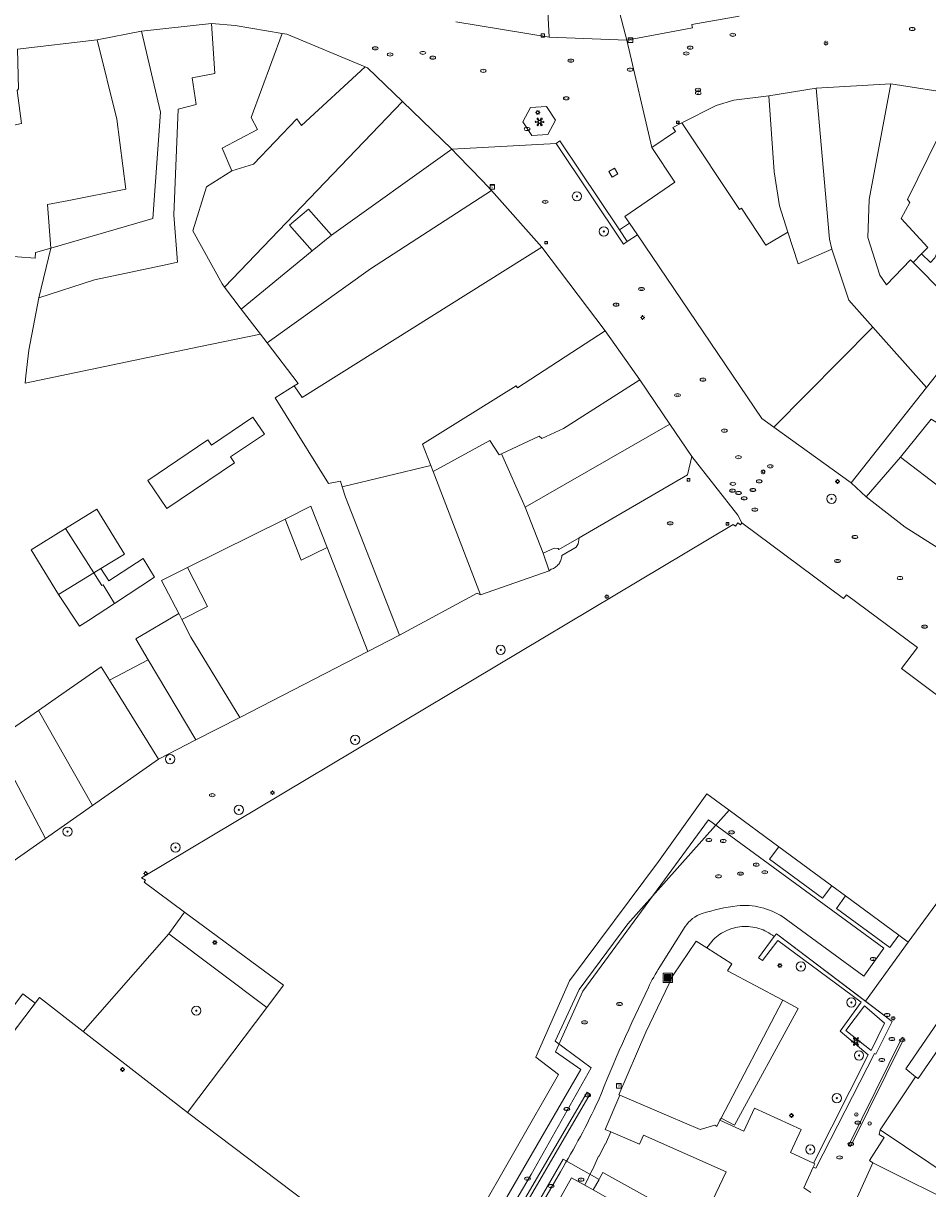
# Model space of a CAD drawing. Header units: metres. Extents: x 187916 to 189411, y 333285 to 334910.
# Tile 254 of 256: x 188786 to 188865, y 334297 to 334398. Entities that reach past the tile are written whole.
import ezdxf
from ezdxf.enums import TextEntityAlignment as Align

# ---------------------------------------------------------------- set-up
doc = ezdxf.new("R2010")
doc.units = ezdxf.units.M
for name, color, linetype, lineweight in [('B-WE-GR-BEPLANTING_CULTUUR_BODEMBEDEKKER-GV', 253, 'Continuous', 15), ('B-WE-GR-BOOM-S', 253, 'Continuous', 15), ('B-WE-IE-KUNSTOBJECT-S', 253, 'Continuous', 15), ('B-WE-IE-MEUBILAIR-S', 253, 'Continuous', 15), ('B-WE-IE-MEUBILAIR_WEGMEUBILAIR_AFVALBAK-S', 253, 'Continuous', 15), ('B-WE-IE-TERREINAFSCHEIDING_KUNSTMATIG_MUUR-G', 253, 'IE-TERREINAFSCHEIDING_KUNSTMATIG-SO', 15), ('B-WE-IE-TERREINAFSCHEIDING_KUNSTMATIG_MUUR-GV', 253, 'Continuous', 15), ('B-WE-OG-BEBOUWING-GV', 253, 'Continuous', 15), ('B-WE-OG-BEBOUWING_LUIFEL-GV', 253, 'Continuous', 15), ('B-WE-OG-TERREIN_ERF-GV', 253, 'Continuous', 15), ('B-WE-RI-HWA_GOOT_MOLGOOT-G', 253, 'Continuous', 15), ('B-WE-VH-OPENVERHARDING_BETONELEMENT-GV', 253, 'Continuous', 15), ('B-WE-VH-OPENVERHARDING_SIERBESTRATING-GV', 253, 'Continuous', 15), ('B-WE-VH-OPENVERHARDING_STRAATBAKSTEEN-GV', 253, 'Continuous', 15)]:
    doc.layers.add(name, color=color, linetype=linetype, lineweight=lineweight)
doc.styles.add('NLCS-ISO', font='NLCS-ISO.ttf')
doc.linetypes.add('IE-TERREINAFSCHEIDING_KUNSTMATIG-SO', pattern='A,4,[82,NLCS.SHX,S=0.75,R=90,X=0,Y=0],4,-2', length=10)

# ---------------------------------------------------------------- blocks, each defined once
blk = doc.blocks.new('SIE-WEG_AFVALBAK-SO')
h = blk.add_hatch(color=256)
h.dxf.hatch_style = 1
h.paths.add_polyline_path([(-1.5, -1.5), (1.5, -1.5), (1.5, 1.5), (-1.5, 1.5)])
for points in [[(-2, -2), (2, -2), (2, 2), (-2, 2)], [(-1.5, -1.5), (1.5, -1.5), (1.5, 1.5), (-1.5, 1.5)]]:
    blk.add_lwpolyline(points, close=True)
blk = doc.blocks.new('SIE-MEUBILAIR_BORD_VERKEER-SO')
blk.add_lwpolyline([(-0.5625, -0.5625), (0.5625, -0.5625), (0.5625, 0.5625), (-0.5625, 0.5625)], close=True)
at = {"style": 'NLCS-ISO'}
blk.add_text('vb', height=0.75, dxfattribs=at).set_placement((0, 0), align=Align.MIDDLE_CENTER)
blk = doc.blocks.new('SIE-MEUBILAIR_BORD_LOCATIEPAAL-SO')
blk.add_lwpolyline([(-0.75, -0.75), (0.75, -0.75), (0.75, 0.75), (-0.75, 0.75)], close=True)
at = {"style": 'NLCS-ISO'}
blk.add_text('lp', height=0.75, dxfattribs=at).set_placement((0.01, 0.12), align=Align.MIDDLE_CENTER)
blk = doc.blocks.new('SIE-MEUBILAIR_KAST_CAI-SO')
for points in [[(-1, 1), (1, 1), (1, 0.84), (-1, 0.84)], [(-1, 0.76), (1, 0.76), (1, -1), (-1, -1)]]:
    blk.add_lwpolyline(points, close=True)
at = {"style": 'NLCS-ISO'}
blk.add_text('cai', height=0.75, dxfattribs=at).set_placement((0, 0), align=Align.MIDDLE_CENTER)
blk = doc.blocks.new('SIE-MEUBILAIR_KAST_ELEKTRA-SO')
for points in [[(-1, 1), (1, 1), (1, 0.84), (-1, 0.84)], [(-1, 0.76), (1, 0.76), (1, -1), (-1, -1)]]:
    blk.add_lwpolyline(points, close=True)
at = {"style": 'NLCS-ISO'}
blk.add_text('et', height=0.75, dxfattribs=at).set_placement((0, 0), align=Align.MIDDLE_CENTER)
blk = doc.blocks.new('SIE-MEUBILAIR_PAAL_LICHTMAST-SO')
for points in [[(-0.62, 0), (-1, 0)], [(-0.71, 0.71), (-0.44, 0.44)], [(0, 1), (0, 0.62)], [(0.44, 0.44), (0.71, 0.71)], [(1, 0), (0.62, 0)], [(-0.71, -0.71), (-0.44, -0.44)], [(0, -0.62), (0, -1)], [(0.44, -0.44), (0.71, -0.71)]]:
    blk.add_lwpolyline(points)
blk.add_circle((0, 0), 0.5)
blk = doc.blocks.new('SIE-MEUBILAIR_PAAL_AFSLUITPAAL-SO')
blk.add_circle((0, 0), 0.75)
at = {"style": 'NLCS-ISO'}
blk.add_text('af', height=0.75, dxfattribs=at).set_placement((0, 0.05), align=Align.MIDDLE_CENTER)
blk = doc.blocks.new('SIE-MEUBILAIR_PUT_BRANDKRAAN-SO')
blk.add_ellipse((0, 0), major_axis=(1.25, 0), ratio=0.54)
at = {"style": 'NLCS-ISO'}
blk.add_text('bk', height=0.75, dxfattribs=at).set_placement((0.03, 0), align=Align.MIDDLE_CENTER)
blk = doc.blocks.new('SIE-MEUBILAIR_PUT_RIOOLPUT-SO')
blk.add_ellipse((0, 0), major_axis=(1.25, 0), ratio=0.54)
at = {"style": 'NLCS-ISO'}
blk.add_text('ri', height=0.75, dxfattribs=at).set_placement((-0.04, 0.07), align=Align.MIDDLE_CENTER)
blk = doc.blocks.new('SIE-MEUBILAIR_PUT_KOLK-SO')
blk.add_ellipse((0, 0), major_axis=(1.25, 0), ratio=0.54)
at = {"style": 'NLCS-ISO'}
blk.add_text('klk', height=0.75, dxfattribs=at).set_placement((0.03, 0), align=Align.MIDDLE_CENTER)
blk = doc.blocks.new('SIE-MEUBILAIR_PUT_WATERLEIDINGPUT-SO')
blk.add_ellipse((0, 0), major_axis=(1.25, 0), ratio=0.54)
at = {"style": 'NLCS-ISO'}
blk.add_text('wl', height=0.75, dxfattribs=at).set_placement((-0.14, 0), align=Align.MIDDLE_CENTER)
blk = doc.blocks.new('SIE-MEUBILAIR_PUT_GASPUT-SO')
blk.add_ellipse((0, 0), major_axis=(1.25, 0), ratio=0.54)
at = {"style": 'NLCS-ISO'}
blk.add_text('gas ', height=0.75, dxfattribs=at).set_placement((0.53, 0.16), align=Align.MIDDLE_CENTER)
blk = doc.blocks.new('SIE-KUNSTOBJECT-SO')
at = {"flags": 128}
blk.add_lwpolyline([(0.27, -0.73, 0.700208), (-0.27, -0.73), (-0.56, -1.53, -1), (-1.05, -1.25), (-0.5, -0.6, 0.700208), (-0.77, -0.13), (-1.6, -0.28, -1), (-1.6, 0.28), (-0.77, 0.13, 0.700208), (-0.5, 0.6), (-1.05, 1.25, -1), (-0.56, 1.53), (-0.27, 0.73, 0.700208), (0.27, 0.73), (0.56, 1.53, -1), (1.05, 1.25), (0.5, 0.6, 0.700208), (0.77, 0.13), (1.6, 0.28, -1), (1.6, -0.28), (0.77, -0.13, 0.700208), (0.5, -0.6), (1.05, -1.25, -1), (0.56, -1.53)], format="xyb", close=True, dxfattribs=at)
blk = doc.blocks.new('SGR-BOOM_GBKN-SO')
at = {"linetype": 'ByBlock', "lineweight": 18}
h = blk.add_hatch(color=0, dxfattribs=at)
h.dxf.hatch_style = 1
edge = h.paths.add_edge_path()
edge.add_arc((0, 0), 0.25, 0, 360)
at = {"color": 0, "linetype": 'ByBlock', "lineweight": 18}
for radius in [2, 0.25]:
    blk.add_circle((0, 0), radius, dxfattribs=at)
at = {"color": 0, "linetype": 'ByBlock', "lineweight": 18, "style": 'NLCS-ISO'}
blk.add_attdef('SOORT', (2.5, 0), '', height=1.5, dxfattribs=at)
blk = doc.blocks.new('DTM')
at = {"layer": 'B-WE-GR-BEPLANTING_CULTUUR_BODEMBEDEKKER-GV', "ltscale": 0.2, "flags": 128}
blk.add_lwpolyline([(188859.335, 334312.499), (188857.709, 334310.387), (188859.903, 334308.629), (188861.076, 334311.001)], close=True, dxfattribs=at)
at = {"layer": 'B-WE-IE-TERREINAFSCHEIDING_KUNSTMATIG_MUUR-G', "ltscale": 0.2, "flags": 128}
for points in [[(188832.914, 334387.53), (188832.595, 334387.316)], [(188832.595, 334387.316), (188838.441, 334378.584)], [(188832.914, 334387.53), (188838.083, 334379.809)], [(188838.083, 334379.809), (188838.76, 334378.798)], [(188838.441, 334378.584), (188838.76, 334378.798)], [(188851.499, 334318.519), (188850.16, 334316.664), (188850.489, 334316.445), (188851.834, 334318.188), (188859.037, 334312.824), (188857.229, 334310.323), (188859.666, 334308.271), (188854.927, 334298.858)], [(188854.897, 334298.528), (188855.11, 334298.437), (188860.218, 334308.367), (188860.319, 334308.313), (188861.745, 334311.166), (188851.702, 334318.763), (188851.499, 334318.519)]]:
    blk.add_lwpolyline(points, dxfattribs=at)
blk.add_lwpolyline([(188859.903, 334308.629), (188857.709, 334310.387), (188859.335, 334312.499), (188861.076, 334311.001)], close=True, dxfattribs=at)
at = {"layer": 'B-WE-IE-TERREINAFSCHEIDING_KUNSTMATIG_MUUR-GV', "ltscale": 0.2, "flags": 128}
for points in [[(188838.083, 334379.809), (188832.914, 334387.53), (188832.595, 334387.316), (188838.441, 334378.584), (188838.76, 334378.798)], [(188851.499, 334318.519), (188850.16, 334316.664), (188850.489, 334316.445), (188851.834, 334318.188), (188859.037, 334312.824), (188857.229, 334310.323), (188859.666, 334308.271), (188854.927, 334298.858), (188855.028, 334298.812), (188854.897, 334298.528), (188855.11, 334298.437), (188860.218, 334308.367), (188860.319, 334308.313), (188861.745, 334311.166), (188859.418, 334312.926), (188851.702, 334318.763)], [(188859.903, 334308.629), (188857.709, 334310.387), (188859.335, 334312.499), (188861.076, 334311.001)]]:
    blk.add_lwpolyline(points, close=True, dxfattribs=at)
at = {"layer": 'B-WE-OG-BEBOUWING-GV', "ltscale": 0.2, "flags": 128}
for points in [[(188823.886, 334397.855), (188832.006, 334396.519), (188831.676, 334402.666)], [(188837.377, 334401.464), (188838.735, 334396.278), (188843.809, 334397.227), (188844.42, 334397.335), (188844.403, 334397.433), (188844.367, 334397.635), (188848.473, 334398.36)], [(188825.451, 334293.708), (188832.809, 334306.545), (188830.843, 334308.07), (188833.744, 334314.686), (188841.477, 334325.044), (188845.677, 334330.902), (188847.599, 334329.485), (188851.906, 334326.312), (188856.503, 334322.925), (188857.705, 334322.039), (188862.318, 334318.64), (188863.125, 334318.045), (188874.16, 334333.076), (188862.557, 334341.764), (188863.925, 334343.598), (188857.782, 334348.169), (188857.531, 334347.832), (188848.716, 334354.408), (188848.585, 334354.232), (188848.36, 334354.399), (188848.145, 334354.111), (188847.953, 334354.254), (188796.642, 334323.618), (188796.987, 334323.405), (188796.87, 334323.226), (188800.382, 334320.632), (188808.965, 334314.293), (188807.517, 334312.376), (188800.621, 334303.247), (188821.664, 334287.347)], [(188916.394, 334295.136), (188917.444, 334296.784), (188916.118, 334303.889), (188913.628, 334305.564), (188913.46, 334305.907), (188879.517, 334329.058), (188879.357, 334328.905), (188879.224, 334328.911), (188871.045, 334316.958), (188871.286, 334316.758), (188868.9, 334313.368), (188869.759, 334312.764), (188867.169, 334309.084), (188866.356, 334309.647), (188863.982, 334306.2), (188863.771, 334306.368), (188860.696, 334301.767), (188869.137, 334296.085)], [(188800.615, 334262.112), (188802.135, 334264.046), (188804.473, 334262.159), (188811.591, 334271.421), (188810.798, 334272.031), (188821.664, 334287.347), (188800.621, 334303.247), (188791.571, 334310.298), (188787.795, 334313.24), (188775.428, 334296.945), (188772.08, 334292.533), (188763.451, 334281.349), (188788.514, 334262.226), (188788.848, 334261.971)], [(188854.678, 334296.329), (188854.075, 334296.741), (188854.897, 334298.528), (188855.028, 334298.812), (188854.927, 334298.858), (188852.92, 334299.781), (188853.839, 334301.78), (188849.796, 334303.639), (188848.877, 334301.64), (188846.806, 334302.593), (188846.526, 334302.06), (188846.37, 334302.148), (188845.079, 334301.783), (188842.37, 334302.942), (188838.135, 334304.753), (188836.861, 334301.774), (188837.327, 334301.575), (188839.831, 334300.504), (188840.173, 334301.303), (188847.337, 334298.104), (188844.111, 334291.333)]]:
    blk.add_lwpolyline(points, dxfattribs=at)
for points in [[(188832.006, 334396.519), (188838.735, 334396.278), (188837.377, 334401.464), (188835.783, 334408.126), (188836.158, 334408.248), (188835.53, 334410.844), (188835.333, 334410.807), (188834.448, 334414.457), (188833.855, 334414.34), (188830.35, 334413.649), (188831.676, 334402.666)], [(188805.297, 334372.943), (188803.852, 334374.84), (188803.622, 334375.143), (188801.096, 334379.731), (188802.289, 334383.557), (188804.487, 334384.945), (188803.636, 334386.887), (188806.703, 334388.521), (188806.145, 334389.548), (188808.825, 334396.857), (188804.753, 334397.531), (188802.719, 334397.709), (188802.989, 334393.374), (188801.027, 334393.012), (188801.384, 334390.685), (188799.826, 334390.272), (188799.448, 334381.125), (188799.752, 334376.999), (188798.873, 334376.814), (188792.555, 334375.483), (188787.724, 334373.916), (188786.869, 334369.367), (188786.606, 334367.155), (188786.555, 334366.507), (188801.62, 334369.658), (188806.949, 334370.773)], [(188787.724, 334373.916), (188792.555, 334375.483), (188798.873, 334376.814), (188799.752, 334376.999), (188799.448, 334381.125), (188799.826, 334390.272), (188801.384, 334390.685), (188801.027, 334393.012), (188802.989, 334393.374), (188802.719, 334397.709), (188796.628, 334397.04), (188798.286, 334390.018), (188797.622, 334380.802), (188788.772, 334378.24)], [(188792.794, 334396.286), (188785.891, 334395.485), (188785.986, 334392.045), (188785.867, 334391.904), (188786.228, 334389.031), (188783.157, 334388.377), (188782.805, 334377.698), (188787.423, 334377.357), (188787.46, 334377.86), (188788.772, 334378.24), (188788.483, 334382.002), (188790.337, 334382.368), (188795.292, 334383.347), (188794.504, 334389.417)], [(188792.794, 334396.286), (188794.504, 334389.417), (188795.292, 334383.347), (188790.337, 334382.368), (188788.483, 334382.002), (188788.772, 334378.24), (188797.622, 334380.802), (188798.286, 334390.018), (188796.628, 334397.04)], [(188804.487, 334384.945), (188806.343, 334385.501), (188810.106, 334389.437), (188810.516, 334388.852), (188816.024, 334393.962), (188809.233, 334396.789), (188808.825, 334396.857), (188806.145, 334389.548), (188806.703, 334388.521), (188803.636, 334386.887)], [(188816.024, 334393.962), (188810.516, 334388.852), (188810.106, 334389.437), (188806.343, 334385.501), (188804.487, 334384.945), (188802.289, 334383.557), (188801.096, 334379.731), (188803.622, 334375.143), (188803.852, 334374.84), (188819.287, 334390.948), (188816.233, 334393.875)], [(188851.033, 334391.445), (188851.512, 334384.86), (188851.98, 334381.899), (188852.678, 334379.615), (188853.591, 334376.859), (188856.505, 334378.152), (188856.315, 334379.008), (188855.157, 334392.107)], [(188860.062, 334371.38), (188864.724, 334366.154), (188868.974, 334371.529), (188863.57, 334376.988), (188863.342, 334377.221), (188861.239, 334375.052), (188860.669, 334375.892), (188859.626, 334379.156), (188859.74, 334382.452), (188861.633, 334392.48), (188855.157, 334392.107), (188856.315, 334379.008), (188856.505, 334378.152), (188857.974, 334373.722)], [(188864.286, 334377.722), (188864.82, 334378.272), (188862.522, 334380.799), (188863.285, 334382.194), (188863.054, 334382.445), (188867.557, 334391.566), (188861.633, 334392.48), (188859.74, 334382.452), (188859.626, 334379.156), (188860.669, 334375.892), (188861.239, 334375.052), (188863.342, 334377.221), (188863.57, 334376.988)], [(188852.678, 334379.615), (188851.98, 334381.899), (188851.512, 334384.86), (188851.033, 334391.445), (188848.015, 334391.058), (188846.479, 334390.6), (188843.501, 334389.087), (188848.506, 334381.584), (188848.676, 334381.692), (188850.771, 334378.496)], [(188867.557, 334391.566), (188863.054, 334382.445), (188863.285, 334382.194), (188862.522, 334380.799), (188864.82, 334378.272), (188864.286, 334377.722), (188865.064, 334376.991), (188865.447, 334377.384), (188866.115, 334378.914), (188865.589, 334379.426), (188867.177, 334383.055), (188868.808, 334382.68), (188869.107, 334383.179), (188871.073, 334386.458), (188873.034, 334390.509)], [(188805.297, 334372.943), (188811.453, 334377.993), (188809.469, 334380.23), (188811.128, 334381.596), (188813.113, 334379.354), (188823.545, 334386.805), (188819.287, 334390.948), (188803.852, 334374.84)], [(188860.062, 334371.38), (188857.974, 334373.722), (188856.505, 334378.152), (188853.591, 334376.859), (188852.678, 334379.615), (188850.771, 334378.496), (188848.676, 334381.692), (188848.506, 334381.584), (188843.501, 334389.087), (188842.715, 334388.688), (188842.95, 334388.334), (188840.905, 334386.949), (188842.888, 334383.956), (188838.563, 334380.984), (188838.958, 334380.402), (188839.641, 334379.395), (188850.45, 334363.454), (188851.484, 334362.702)], [(188811.453, 334377.993), (188805.297, 334372.943), (188806.949, 334370.773), (188807.527, 334370.014), (188816.499, 334376.442), (188826.989, 334383.233), (188826.208, 334384.058), (188824.045, 334386.3), (188823.545, 334386.805), (188813.113, 334379.354)], [(188837.469, 334384.385), (188837.955, 334384.685), (188837.655, 334385.171), (188837.169, 334384.871)], [(188809.883, 334366.278), (188810.568, 334365.274), (188831.368, 334378.324), (188826.989, 334383.233), (188816.499, 334376.442), (188807.527, 334370.014), (188810.215, 334366.485)], [(188831.368, 334378.324), (188810.568, 334365.274), (188809.883, 334366.278), (188808.242, 334365.257), (188809.192, 334363.722), (188812.855, 334357.802), (188813.895, 334358.006), (188814.05, 334357.528), (188821.734, 334359.365), (188821.004, 334361.23), (188829.138, 334366.279), (188829.244, 334366.125), (188836.858, 334371.069)], [(188836.858, 334371.069), (188829.244, 334366.125), (188829.138, 334366.279), (188821.004, 334361.23), (188821.734, 334359.365), (188821.936, 334358.844), (188826.848, 334361.531), (188827.672, 334360.296), (188827.849, 334360.38), (188831.12, 334361.927), (188831.353, 334361.716), (188833.24, 334362.596), (188839.844, 334366.812)], [(188858.189, 334357.864), (188864.724, 334366.154), (188860.062, 334371.38), (188851.484, 334362.702)], [(188829.905, 334355.764), (188842.46, 334362.957), (188839.844, 334366.812), (188833.24, 334362.596), (188831.353, 334361.716), (188831.12, 334361.927), (188827.849, 334360.38)], [(188802.405, 334361.595), (188797.198, 334358.075), (188798.844, 334355.641), (188804.71, 334359.606), (188804.364, 334360.118), (188807.299, 334362.102), (188806.309, 334363.566), (188802.715, 334361.136)], [(188842.46, 334362.957), (188829.905, 334355.764), (188831.463, 334351.768), (188832.423, 334352.205), (188832.778, 334352.19), (188832.833, 334352.095), (188834.582, 334353.109), (188843.977, 334358.558), (188844.36, 334360.157)], [(188883.358, 334347.942), (188876.407, 334352.823), (188876.506, 334353.196), (188874.239, 334354.784), (188874.83, 334355.849), (188875.041, 334356.23), (188867.863, 334360.64), (188868.296, 334361.489), (188865.117, 334363.407), (188862.459, 334360.109), (188866.029, 334357.384), (188875.32, 334351.91), (188872.778, 334347.76), (188879.113, 334343.75), (188880.929, 334344.203)], [(188829.905, 334355.764), (188827.849, 334360.38), (188827.672, 334360.296), (188826.848, 334361.531), (188821.936, 334358.844), (188826.046, 334348.147), (188832.005, 334350.252), (188831.463, 334351.768)], [(188862.459, 334360.109), (188859.473, 334356.651), (188862.86, 334354.038), (188872.778, 334347.76), (188875.32, 334351.91), (188866.029, 334357.384)], [(188819.026, 334344.656), (188825.745, 334348.308), (188826.046, 334348.147), (188821.936, 334358.844), (188821.734, 334359.365), (188814.05, 334357.528), (188814.34, 334356.63)], [(188792.512, 334350.066), (188793.111, 334350.432), (188795.166, 334351.687), (188792.761, 334355.6), (188790.045, 334353.907)], [(188805.158, 334337.526), (188816.269, 334343.238), (188812.731, 334352.275), (188810.483, 334351.16), (188809.088, 334354.721), (188800.625, 334350.521), (188802.371, 334347.134), (188800.131, 334346.022), (188800.921, 334344.491)], [(188789.451, 334348.197), (188792.512, 334350.066), (188790.045, 334353.907), (188787.078, 334352.058)], [(188794.291, 334347.415), (188797.755, 334349.695), (188796.773, 334351.315), (188793.812, 334349.366), (188793.111, 334350.432), (188792.512, 334350.066), (188793.214, 334348.973), (188793.306, 334349.033)], [(188792.512, 334350.066), (188789.451, 334348.197), (188791.274, 334345.428), (188792.059, 334345.945), (188794.291, 334347.415), (188793.306, 334349.033), (188793.214, 334348.973)], [(188797.225, 334342.533), (188801.351, 334335.569), (188805.158, 334337.526), (188800.921, 334344.491), (188800.131, 334346.022), (188799.865, 334346.538), (188796.155, 334344.34)], [(188801.351, 334335.569), (188797.225, 334342.533), (188793.873, 334340.757), (188798.128, 334333.912)], [(188787.708, 334338.125), (188792.398, 334329.902), (188798.128, 334333.912), (188793.873, 334340.757), (188793.136, 334341.929), (188789.732, 334339.534)], [(188783.868, 334335.439), (188788.308, 334327.04), (188792.398, 334329.902), (188787.708, 334338.125), (188785.751, 334336.762)], [(188783.868, 334335.439), (188781.967, 334334.176), (188780.111, 334332.869), (188780.219, 334332.645), (188784.295, 334324.231), (188788.308, 334327.04)], [(188846.806, 334302.593), (188846.901, 334302.774), (188852.267, 334312.99), (188847.454, 334315.552), (188847.834, 334316.16), (188845.662, 334317.533), (188844.745, 334318.112), (188842.74, 334315.178), (188840.368, 334310.231), (188838.043, 334304.792), (188838.135, 334304.753), (188842.37, 334302.942), (188845.079, 334301.783), (188846.37, 334302.148), (188846.526, 334302.06)], [(188835.814, 334296.547), (188841.091, 334293.548), (188841.959, 334295.105), (188836.656, 334298.059)], [(188833.918, 334297.603), (188830.945, 334292.263), (188839.504, 334287.498), (188842.239, 334292.204), (188842.535, 334292.714), (188841.091, 334293.548), (188835.814, 334296.547), (188835.079, 334296.956)]]:
    blk.add_lwpolyline(points, close=True, dxfattribs=at)
at = {"layer": 'B-WE-OG-BEBOUWING_LUIFEL-GV', "ltscale": 0.2, "flags": 128}
for points in [[(188811.336, 334355.837), (188809.088, 334354.721), (188810.483, 334351.16), (188812.731, 334352.275)], [(188800.625, 334350.521), (188798.385, 334349.409), (188799.865, 334346.538), (188800.131, 334346.022), (188802.371, 334347.134)], [(188851.906, 334326.312), (188851.108, 334325.221), (188855.705, 334321.84), (188856.503, 334322.925)], [(188857.705, 334322.039), (188856.91, 334320.947), (188861.524, 334317.56), (188862.318, 334318.64)], [(188787.421, 334312.747), (188786.361, 334313.551), (188776.932, 334301.128), (188777.992, 334300.324)], [(188822.027, 334276.246), (188824.999, 334281.585), (188827.972, 334286.924), (188830.945, 334292.263), (188833.918, 334297.603), (188835.814, 334296.547), (188836.324, 334297.462), (188833.198, 334299.223), (188816.887, 334270.965), (188827.761, 334264.65), (188829.878, 334268.481), (188828.927, 334269.006), (188827.321, 334266.1), (188820.107, 334270.295), (188819.054, 334270.907)]]:
    blk.add_lwpolyline(points, close=True, dxfattribs=at)
for points in [[(188825.734, 334289.914), (188830.422, 334297.895), (188835.636, 334307.133), (188832.524, 334309.437), (188834.605, 334313.923), (188838.815, 334319.63), (188847.599, 334329.485), (188845.677, 334330.902), (188841.477, 334325.044), (188833.744, 334314.686), (188830.843, 334308.07), (188832.809, 334306.545), (188825.451, 334293.708)], [(188916.32, 334292.909), (188921.988, 334301.422), (188879.098, 334330.675), (188862.926, 334307.041), (188863.771, 334306.368), (188863.982, 334306.2), (188866.356, 334309.647), (188867.48, 334311.279), (188867.342, 334311.36), (188867.642, 334311.867), (188867.784, 334311.783), (188868.9, 334313.368), (188871.286, 334316.758), (188871.045, 334316.958), (188879.224, 334328.911), (188879.357, 334328.905), (188879.517, 334329.058), (188913.46, 334305.907), (188913.628, 334305.564), (188920.074, 334301.295), (188920.532, 334300.979), (188920.216, 334300.521), (188917.444, 334296.784), (188916.394, 334295.136)]]:
    blk.add_lwpolyline(points, dxfattribs=at)
at = {"layer": 'B-WE-OG-TERREIN_ERF-GV', "ltscale": 0.2, "flags": 128}
for points in [[(188865.064, 334376.991), (188864.286, 334377.722), (188863.57, 334376.988), (188868.974, 334371.529), (188864.724, 334366.154), (188858.189, 334357.864), (188859.473, 334356.651), (188862.459, 334360.109), (188865.117, 334363.407)], [(188785.751, 334336.762), (188787.708, 334338.125), (188789.732, 334339.534), (188793.136, 334341.929), (188793.873, 334340.757), (188797.225, 334342.533), (188796.155, 334344.34), (188799.865, 334346.538), (188800.131, 334346.022), (188802.371, 334347.134), (188800.625, 334350.521), (188809.088, 334354.721), (188810.483, 334351.16), (188812.731, 334352.275), (188816.269, 334343.238), (188819.026, 334344.656), (188814.34, 334356.63), (188814.05, 334357.528), (188813.895, 334358.006), (188812.855, 334357.802), (188809.192, 334363.722), (188808.242, 334365.257), (188809.883, 334366.278), (188810.215, 334366.485), (188807.527, 334370.014), (188806.949, 334370.773), (188801.62, 334369.658), (188786.555, 334366.507), (188786.606, 334367.155), (188786.869, 334369.367), (188787.724, 334373.916), (188788.772, 334378.24), (188787.46, 334377.86), (188787.423, 334377.357), (188782.805, 334377.698)], [(188833.099, 334351.56), (188834.331, 334352.302), (188834.509, 334352.569), (188834.582, 334353.109), (188832.833, 334352.095), (188832.778, 334352.19), (188832.423, 334352.205), (188831.463, 334351.768), (188832.005, 334350.252), (188832.174, 334350.379)], [(188854.927, 334298.858), (188859.666, 334308.271), (188857.229, 334310.323), (188859.037, 334312.824), (188851.834, 334318.188), (188850.489, 334316.445), (188850.16, 334316.664), (188851.499, 334318.519)], [(188846.088, 334318.104), (188845.662, 334317.533), (188847.834, 334316.16), (188847.454, 334315.552), (188852.267, 334312.99), (188853.586, 334312.271), (188848.074, 334302.159), (188846.901, 334302.774), (188846.806, 334302.593), (188848.877, 334301.64), (188849.796, 334303.639), (188853.839, 334301.78), (188852.92, 334299.781), (188854.927, 334298.858)], [(188868.197, 334294.852), (188860.065, 334298.905), (188844.417, 334264.227)]]:
    blk.add_lwpolyline(points, dxfattribs=at)
for points in [[(188813.113, 334379.354), (188811.128, 334381.596), (188809.469, 334380.23), (188811.453, 334377.993)], [(188806.309, 334363.566), (188807.299, 334362.102), (188804.364, 334360.118), (188804.71, 334359.606), (188798.844, 334355.641), (188797.198, 334358.075), (188802.405, 334361.595), (188802.715, 334361.136)], [(188789.451, 334348.197), (188787.078, 334352.058), (188790.045, 334353.907), (188792.761, 334355.6), (188795.166, 334351.687), (188793.111, 334350.432), (188793.812, 334349.366), (188796.773, 334351.315), (188797.755, 334349.695), (188794.291, 334347.415), (188792.059, 334345.945), (188791.274, 334345.428)], [(188799.011, 334318.768), (188807.517, 334312.376), (188808.965, 334314.293), (188800.382, 334320.632)], [(188846.901, 334302.774), (188848.074, 334302.159), (188853.586, 334312.271), (188852.267, 334312.99)], [(188841.091, 334293.548), (188842.535, 334292.714), (188842.239, 334292.204), (188844.111, 334291.333), (188847.337, 334298.104), (188840.173, 334301.303), (188839.831, 334300.504), (188837.327, 334301.575), (188836.883, 334300.519), (188836.838, 334300.53), (188836.336, 334299.46), (188836.286, 334299.465), (188835.781, 334298.34), (188835.748, 334298.359), (188835.079, 334296.956), (188835.814, 334296.547), (188836.656, 334298.059), (188841.959, 334295.105)], [(188869.137, 334296.085), (188860.696, 334301.767), (188860.622, 334301.344), (188861.053, 334301.103), (188859.772, 334299.086), (188860.065, 334298.905), (188868.197, 334294.852)]]:
    blk.add_lwpolyline(points, close=True, dxfattribs=at)
for points in [[(188832.532, 334350.553, 0.0766325), (188832.821, 334350.825)], [(188832.821, 334350.825, 0.0765311), (188833.016, 334351.171)], [(188833.016, 334351.171, 0.0739277), (188833.099, 334351.56)], [(188832.174, 334350.379, 0.0764463), (188832.532, 334350.553)], [(188848.711, 334319.387, 0.0950185), (188847.277, 334318.997)], [(188850.188, 334319.22, 0.0953926), (188848.711, 334319.387)], [(188847.277, 334318.997, 0.0950908), (188846.088, 334318.104)], [(188851.499, 334318.519, 0.0953984), (188850.188, 334319.22)]]:
    blk.add_lwpolyline(points, format="xyb", dxfattribs=at)
at = {"layer": 'B-WE-RI-HWA_GOOT_MOLGOOT-G', "ltscale": 0.2, "flags": 128}
for points in [[(188857.938, 334300.384), (188858.13, 334300.306), (188862.773, 334309.695), (188862.603, 334309.808)], [(188803.158, 334254.242), (188803.403, 334254.065), (188814.784, 334269.31), (188824.311, 334285.607), (188835.548, 334304.881), (188835.292, 334305.012), (188824.271, 334286.177), (188814.51, 334269.414)]]:
    blk.add_lwpolyline(points, close=True, dxfattribs=at)
at = {"layer": 'B-WE-VH-OPENVERHARDING_BETONELEMENT-GV', "ltscale": 0.2, "flags": 128}
blk.add_lwpolyline([(188838.083, 334379.809), (188838.76, 334378.798), (188839.641, 334379.395), (188838.958, 334380.402)], close=True, dxfattribs=at)
at = {"layer": 'B-WE-VH-OPENVERHARDING_SIERBESTRATING-GV', "ltscale": 0.2, "flags": 128}
for points in [[(188832.546, 334389.336), (188831.768, 334390.517), (188830.376, 334390.441), (188829.717, 334389.191), (188830.495, 334388.01), (188831.888, 334388.082)], [(188807.517, 334312.376), (188799.011, 334318.768), (188791.571, 334310.298), (188800.621, 334303.247)]]:
    blk.add_lwpolyline(points, close=True, dxfattribs=at)
for points in [[(188844.417, 334264.227), (188860.065, 334298.905), (188859.772, 334299.086), (188861.053, 334301.103), (188860.622, 334301.344), (188860.696, 334301.767), (188863.771, 334306.368), (188863.982, 334306.2), (188866.356, 334309.647)], [(188874.16, 334333.076), (188863.125, 334318.045), (188859.418, 334312.926), (188861.745, 334311.166), (188860.319, 334308.313), (188860.218, 334308.367), (188855.11, 334298.437), (188854.897, 334298.528), (188854.075, 334296.741), (188854.678, 334296.329)]]:
    blk.add_lwpolyline(points, dxfattribs=at)
at = {"layer": 'B-WE-VH-OPENVERHARDING_STRAATBAKSTEEN-GV', "ltscale": 0.2, "flags": 128}
for points in [[(188785.891, 334395.485), (188792.794, 334396.286), (188796.628, 334397.04), (188802.719, 334397.709), (188804.753, 334397.531), (188808.825, 334396.857), (188809.233, 334396.789), (188816.024, 334393.962), (188816.233, 334393.875), (188819.287, 334390.948), (188823.545, 334386.805), (188832.595, 334387.316), (188832.914, 334387.53), (188838.083, 334379.809), (188838.958, 334380.402), (188838.563, 334380.984), (188842.888, 334383.956), (188840.905, 334386.949), (188838.735, 334396.278), (188832.006, 334396.519), (188823.886, 334397.855)], [(188848.473, 334398.36), (188844.367, 334397.635), (188844.403, 334397.433), (188844.42, 334397.335), (188843.809, 334397.227), (188838.735, 334396.278), (188840.905, 334386.949), (188842.95, 334388.334), (188842.715, 334388.688), (188843.501, 334389.087), (188846.479, 334390.6), (188848.015, 334391.058), (188851.033, 334391.445), (188855.157, 334392.107), (188861.633, 334392.48), (188867.557, 334391.566)], [(188872.778, 334347.76), (188862.86, 334354.038), (188859.473, 334356.651), (188858.189, 334357.864), (188851.484, 334362.702), (188850.45, 334363.454), (188839.641, 334379.395), (188838.76, 334378.798), (188838.441, 334378.584), (188832.595, 334387.316), (188823.545, 334386.805), (188824.045, 334386.3), (188826.208, 334384.058), (188826.989, 334383.233), (188831.368, 334378.324), (188836.858, 334371.069), (188839.844, 334366.812), (188842.46, 334362.957), (188844.36, 334360.157), (188848.367, 334355.074), (188848.716, 334354.408), (188857.531, 334347.832), (188857.782, 334348.169), (188863.925, 334343.598), (188862.557, 334341.764), (188874.16, 334333.076)], [(188779.676, 334306.476), (188773.6, 334298.553), (188775.428, 334296.945), (188787.795, 334313.24), (188791.571, 334310.298), (188799.011, 334318.768), (188800.382, 334320.632), (188796.87, 334323.226), (188796.987, 334323.405), (188796.642, 334323.618), (188847.953, 334354.254), (188848.145, 334354.111), (188848.36, 334354.399), (188848.585, 334354.232), (188848.716, 334354.408), (188848.367, 334355.074), (188844.36, 334360.157), (188843.977, 334358.558), (188834.582, 334353.109), (188834.509, 334352.569), (188834.331, 334352.302), (188833.099, 334351.56)], [(188832.174, 334350.379), (188832.005, 334350.252), (188826.046, 334348.147), (188825.745, 334348.308), (188819.026, 334344.656), (188816.269, 334343.238), (188805.158, 334337.526), (188801.351, 334335.569), (188798.128, 334333.912), (188792.398, 334329.902), (188788.308, 334327.04), (188784.295, 334324.231)], [(188851.499, 334318.519), (188851.702, 334318.763), (188859.418, 334312.926), (188863.125, 334318.045), (188862.318, 334318.64), (188857.705, 334322.039), (188856.503, 334322.925), (188851.906, 334326.312), (188847.599, 334329.485), (188845.677, 334330.902), (188841.477, 334325.044), (188833.744, 334314.686), (188830.843, 334308.07), (188832.809, 334306.545), (188825.451, 334293.708), (188821.664, 334287.347), (188810.798, 334272.031), (188811.591, 334271.421), (188804.473, 334262.159), (188802.135, 334264.046), (188800.615, 334262.112)], [(188852.247, 334320.224), (188859.292, 334315.076), (188861.027, 334317.528), (188845.811, 334328.642), (188834.905, 334313.778), (188832.545, 334308.523), (188834.749, 334306.978), (188822.846, 334286.483), (188812.717, 334272.481), (188813.58, 334271.842), (188804.761, 334260.248), (188802.358, 334262.1), (188798.238, 334256.736), (188805.575, 334250.982), (188817.116, 334270.756), (188832.976, 334298.129)], [(188798.238, 334256.736), (188802.358, 334262.1), (188804.761, 334260.248), (188813.58, 334271.842), (188812.717, 334272.481), (188822.846, 334286.483), (188834.749, 334306.978), (188832.545, 334308.523), (188834.905, 334313.778), (188845.811, 334328.642), (188861.027, 334317.528), (188859.292, 334315.076), (188852.247, 334320.224)], [(188841.586, 334315.894), (188843.792, 334319.379)], [(188843.792, 334319.379), (188841.586, 334315.894)], [(188830.945, 334292.263), (188833.918, 334297.603), (188835.079, 334296.956), (188835.748, 334298.359), (188835.781, 334298.34), (188836.286, 334299.465), (188836.336, 334299.46), (188836.838, 334300.53), (188836.883, 334300.519), (188837.327, 334301.575), (188836.861, 334301.774), (188838.135, 334304.753), (188838.043, 334304.792), (188840.368, 334310.231), (188842.74, 334315.178), (188844.745, 334318.112), (188845.662, 334317.533), (188846.088, 334318.104)], [(188832.976, 334298.129), (188817.116, 334270.756), (188805.575, 334250.982), (188798.238, 334256.736)]]:
    blk.add_lwpolyline(points, dxfattribs=at)
for points in [[(188830.376, 334390.441), (188831.768, 334390.517), (188832.546, 334389.336), (188831.888, 334388.082), (188830.495, 334388.01), (188829.717, 334389.191)], [(188837.655, 334385.171), (188837.955, 334384.685), (188837.469, 334384.385), (188837.169, 334384.871)]]:
    blk.add_lwpolyline(points, close=True, dxfattribs=at)
for points in [[(188832.821, 334350.825, -0.0766325), (188832.532, 334350.553)], [(188833.016, 334351.171, -0.0765311), (188832.821, 334350.825)], [(188833.099, 334351.56, -0.0739277), (188833.016, 334351.171)], [(188832.532, 334350.553, -0.0764463), (188832.174, 334350.379)], [(188843.792, 334319.379, -0.1781775), (188845.265, 334320.515)], [(188845.265, 334320.515, 0.1781775), (188843.792, 334319.379)], [(188845.265, 334320.515, -0.0470017), (188848.292, 334321.191)], [(188848.292, 334321.191, 0.0470017), (188845.265, 334320.515)], [(188848.292, 334321.191, -0.1720993), (188852.247, 334320.224)], [(188852.247, 334320.224, 0.1720993), (188848.292, 334321.191)], [(188847.277, 334318.997, -0.0950185), (188848.711, 334319.387)], [(188848.711, 334319.387, -0.0953926), (188850.188, 334319.22)], [(188846.088, 334318.104, -0.0950908), (188847.277, 334318.997)], [(188850.188, 334319.22, -0.0953984), (188851.499, 334318.519)], [(188840.599, 334314.095, -0.0345699), (188841.586, 334315.894)], [(188841.586, 334315.894, 0.0345699), (188840.599, 334314.095)], [(188836.27, 334304.314, -0.0181213), (188840.599, 334314.095)], [(188840.599, 334314.095, 0.0181213), (188836.27, 334304.314)], [(188832.976, 334298.129, 0.0245952), (188836.27, 334304.314)], [(188836.27, 334304.314, -0.0245952), (188832.976, 334298.129)]]:
    blk.add_lwpolyline(points, format="xyb", dxfattribs=at)
at = {"layer": 'B-WE-GR-BOOM-S', "xscale": 0.2, "yscale": 0.2, "zscale": 0.2}
for p in [(188834.401, 334382.727), (188836.733, 334379.676), (188856.481, 334356.493), (188827.79, 334343.39), (188815.17, 334335.58), (188799.12, 334333.91), (188805.08, 334329.51), (188790.23, 334327.62), (188799.59, 334326.25), (188853.824, 334315.923), (188858.2, 334312.808), (188801.39, 334312.09), (188858.867, 334308.209), (188856.939, 334304.501), (188854.64, 334300.05)]:
    blk.add_blockref('SGR-BOOM_GBKN-SO', p, dxfattribs=at)
at = {"layer": 'B-WE-IE-KUNSTOBJECT-S', "xscale": 0.2, "yscale": 0.2, "zscale": 0.2}
for p in [(188831.163, 334389.179), (188858.59, 334309.416)]:
    blk.add_blockref('SIE-KUNSTOBJECT-SO', p, dxfattribs=at)
at = {"layer": 'B-WE-IE-MEUBILAIR-S', "xscale": 0.2, "yscale": 0.2, "zscale": 0.2}
for name, p in [('SIE-MEUBILAIR_PUT_RIOOLPUT-SO', (188863.484, 334397.231)), ('SIE-MEUBILAIR_BORD_LOCATIEPAAL-SO', (188831.442, 334396.67)), ('SIE-MEUBILAIR_KAST_CAI-SO', (188839.044, 334396.279)), ('SIE-MEUBILAIR_PUT_WATERLEIDINGPUT-SO', (188847.911, 334396.731)), ('SIE-MEUBILAIR_PAAL_LICHTMAST-SO', (188856, 334396)), ('SIE-MEUBILAIR_PUT_KOLK-SO', (188816.909, 334395.553)), ('SIE-MEUBILAIR_PUT_BRANDKRAAN-SO', (188818.194, 334395.021)), ('SIE-MEUBILAIR_PUT_WATERLEIDINGPUT-SO', (188821.041, 334395.163)), ('SIE-MEUBILAIR_PUT_KOLK-SO', (188843.876, 334395.107)), ('SIE-MEUBILAIR_PUT_WATERLEIDINGPUT-SO', (188844.211, 334395.611)), ('SIE-MEUBILAIR_PUT_WATERLEIDINGPUT-SO', (188821.896, 334394.747)), ('SIE-MEUBILAIR_PUT_KOLK-SO', (188833.87, 334394.483)), ('SIE-MEUBILAIR_PUT_RIOOLPUT-SO', (188826.284, 334393.607)), ('SIE-MEUBILAIR_PUT_RIOOLPUT-SO', (188839.016, 334393.7)), ('SIE-MEUBILAIR_PUT_KOLK-SO', (188844.901, 334391.965)), ('SIE-MEUBILAIR_PUT_KOLK-SO', (188833.478, 334391.226)), ('SIE-MEUBILAIR_PUT_WATERLEIDINGPUT-SO', (188844.928, 334391.679)), ('SIE-MEUBILAIR_PAAL_LICHTMAST-SO', (188831, 334390)), ('SIE-MEUBILAIR_BORD_VERKEER-SO', (188843.159, 334389.138)), ('SIE-MEUBILAIR_PUT_RIOOLPUT-SO', (188830.073, 334388.57)), ('SIE-MEUBILAIR_KAST_CAI-SO', (188827.067, 334383.546)), ('SIE-MEUBILAIR_PUT_KOLK-SO', (188831.644, 334382.247)), ('SIE-MEUBILAIR_BORD_VERKEER-SO', (188831.744, 334378.707)), ('SIE-MEUBILAIR_PUT_KOLK-SO', (188839.998, 334374.68)), ('SIE-MEUBILAIR_PUT_KOLK-SO', (188837.798, 334373.327)), ('SIE-MEUBILAIR_PAAL_LICHTMAST-SO', (188840.101, 334372.204)), ('SIE-MEUBILAIR_PUT_KOLK-SO', (188845.333, 334366.82)), ('SIE-MEUBILAIR_PUT_KOLK-SO', (188843.121, 334365.474)), ('SIE-MEUBILAIR_PUT_RIOOLPUT-SO', (188847.185, 334362.403)), ('SIE-MEUBILAIR_PUT_RIOOLPUT-SO', (188848.402, 334360.095)), ('SIE-MEUBILAIR_PAAL_LICHTMAST-SO', (188850.554, 334358.834)), ('SIE-MEUBILAIR_PUT_KOLK-SO', (188851.174, 334359.308)), ('SIE-MEUBILAIR_BORD_VERKEER-SO', (188844.072, 334358.135)), ('SIE-MEUBILAIR_PUT_BRANDKRAAN-SO', (188847.929, 334357.782)), ('SIE-MEUBILAIR_PUT_RIOOLPUT-SO', (188850.21, 334358.001)), ('SIE-MEUBILAIR_PAAL_LICHTMAST-SO', (188857, 334358)), ('SIE-MEUBILAIR_PUT_WATERLEIDINGPUT-SO', (188847.886, 334357.189)), ('SIE-MEUBILAIR_PUT_WATERLEIDINGPUT-SO', (188848.419, 334356.99)), ('SIE-MEUBILAIR_PUT_WATERLEIDINGPUT-SO', (188848.905, 334356.527)), ('SIE-MEUBILAIR_PUT_KOLK-SO', (188849.662, 334357.25)), ('SIE-MEUBILAIR_PUT_WATERLEIDINGPUT-SO', (188849.826, 334355.553)), ('SIE-MEUBILAIR_PUT_KOLK-SO', (188842.488, 334354.355)), ('SIE-MEUBILAIR_BORD_VERKEER-SO', (188847.462, 334354.328)), ('SIE-MEUBILAIR_PUT_KOLK-SO', (188858.513, 334353.171)), ('SIE-MEUBILAIR_PUT_KOLK-SO', (188856.994, 334351.101)), ('SIE-MEUBILAIR_PUT_RIOOLPUT-SO', (188862.418, 334349.611)), ('SIE-MEUBILAIR_PAAL_LICHTMAST-SO', (188837, 334348)), ('SIE-MEUBILAIR_PUT_KOLK-SO', (188864.551, 334345.398)), ('SIE-MEUBILAIR_PUT_BRANDKRAAN-SO', (188802.774, 334330.786)), ('SIE-MEUBILAIR_PAAL_LICHTMAST-SO', (188808, 334331)), ('SIE-MEUBILAIR_PUT_RIOOLPUT-SO', (188847.814, 334327.559)), ('SIE-MEUBILAIR_PUT_BRANDKRAAN-SO', (188845.847, 334326.901)), ('SIE-MEUBILAIR_PUT_WATERLEIDINGPUT-SO', (188847.094, 334326.813)), ('SIE-MEUBILAIR_PUT_WATERLEIDINGPUT-SO', (188849.958, 334324.756)), ('SIE-MEUBILAIR_PAAL_LICHTMAST-SO', (188797, 334324)), ('SIE-MEUBILAIR_PUT_RIOOLPUT-SO', (188846.677, 334323.752)), ('SIE-MEUBILAIR_PUT_KOLK-SO', (188848.586, 334323.969)), ('SIE-MEUBILAIR_PUT_WATERLEIDINGPUT-SO', (188850.691, 334324.1)), ('SIE-MEUBILAIR_PAAL_LICHTMAST-SO', (188803, 334318)), ('SIE-MEUBILAIR_PUT_KOLK-SO', (188860.084, 334316.567)), ('SIE-MEUBILAIR_PAAL_LICHTMAST-SO', (188852, 334316)), ('SIE-MEUBILAIR_PUT_KOLK-SO', (188838.098, 334312.665)), ('SIE-MEUBILAIR_PUT_WATERLEIDINGPUT-SO', (188835.068, 334311.087)), ('SIE-MEUBILAIR_PUT_RIOOLPUT-SO', (188861.299, 334311.721)), ('SIE-MEUBILAIR_PAAL_LICHTMAST-SO', (188861.82, 334311.429)), ('SIE-MEUBILAIR_PUT_GASPUT-SO', (188861.721, 334309.629)), ('SIE-MEUBILAIR_PUT_KOLK-SO', (188862.599, 334309.535)), ('SIE-MEUBILAIR_PAAL_LICHTMAST-SO', (188795, 334307)), ('SIE-MEUBILAIR_PUT_WATERLEIDINGPUT-SO', (188860.839, 334307.806)), ('SIE-MEUBILAIR_KAST_ELEKTRA-SO', (188838.041, 334305.585)), ('SIE-MEUBILAIR_PUT_KOLK-SO', (188835.342, 334304.753)), ('SIE-MEUBILAIR_PUT_WATERLEIDINGPUT-SO', (188833.522, 334303.564)), ('SIE-MEUBILAIR_PAAL_LICHTMAST-SO', (188853, 334303)), ('SIE-MEUBILAIR_PAAL_AFSLUITPAAL-SO', (188858.63, 334303.085)), ('SIE-MEUBILAIR_PUT_GASPUT-SO', (188858.756, 334302.377)), ('SIE-MEUBILAIR_PAAL_AFSLUITPAAL-SO', (188859.783, 334302.303)), ('SIE-MEUBILAIR_PUT_KOLK-SO', (188858.148, 334300.533)), ('SIE-MEUBILAIR_PUT_RIOOLPUT-SO', (188857.184, 334299.363)), ('SIE-MEUBILAIR_PUT_WATERLEIDINGPUT-SO', (188830.118, 334297.516)), ('SIE-MEUBILAIR_PUT_RIOOLPUT-SO', (188834.763, 334297.435)), ('SIE-MEUBILAIR_PUT_RIOOLPUT-SO', (188832.161, 334296.879))]:
    blk.add_blockref(name, p, dxfattribs=at)
at = {"layer": 'B-WE-IE-MEUBILAIR_WEGMEUBILAIR_AFVALBAK-S', "xscale": 0.2, "yscale": 0.2, "zscale": 0.2}
blk.add_blockref('SIE-WEG_AFVALBAK-SO', (188842.281, 334314.943), dxfattribs=at)

msp = doc.modelspace()

# ---------------------------------------------------------------- block references
msp.add_blockref('DTM', (0, 0))

doc.saveas('drawing.dxf')
